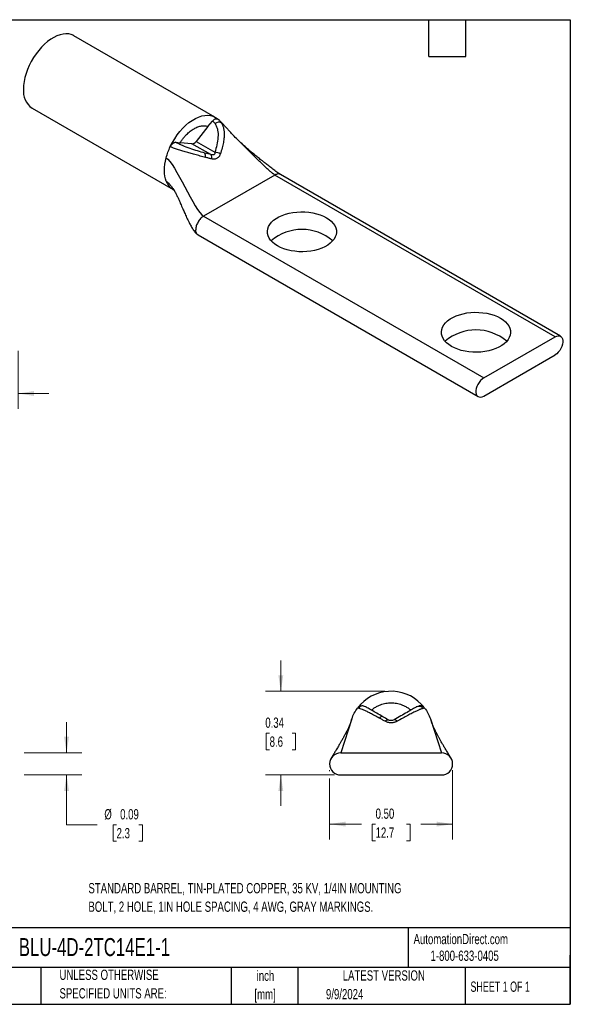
# Model space of a CAD drawing. Header units: inches. Extents: x 0.12 to 5.38, y 0.12 to 4.12.
# Tile 2 of 2: x 3.14 to 5.38, y 0.12 to 4.12. Entities that reach past the tile are written whole.
import ezdxf

# ---------------------------------------------------------------- set-up
doc = ezdxf.new("R2010")
doc.units = ezdxf.units.IN
doc.header["$LTSCALE"] = 0.5
doc.header["$MEASUREMENT"] = 0
doc.layers.add('TEXT', color=140, linetype='Continuous', lineweight=25)
doc.styles.add('SLDTEXTSTYLE0', font='TXT', dxfattribs={"width": 0.7})
doc.styles.add('SLDTEXTSTYLE1', font='TXT', dxfattribs={"width": 0.65})
doc.dimstyles.new('SLDDIMSTYLE2', dxfattribs={"dimtxt": 0.04248, "dimasz": 0.065, "dimexe": 0, "dimexo": 0.0625, "dimgap": 0.01062, "dimtad": 0, "dimtih": 1, "dimtoh": 1, "dimrnd": 1e-09, "dimdsep": 46, "dimtxsty": 'SLDTEXTSTYLE0', "dimsah": 1, "dimcen": 0.09, "dimadec": 0, "dimazin": 2, "dimtfac": 1, "dimtmove": 0, "dimatfit": 0, "dimfxl": 0, "dimfrac": 2, "dimtolj": 1, "dimtzin": 12, "dimarcsym": 0})
doc.dimstyles.new('SLDDIMSTYLE3', dxfattribs={"dimtxt": 0.04248, "dimasz": 0.065, "dimexe": 0, "dimexo": 0.0625, "dimgap": 0.01062, "dimtad": 0, "dimtih": 1, "dimtoh": 1, "dimrnd": 1e-09, "dimzin": 0, "dimdsep": 46, "dimtxsty": 'SLDTEXTSTYLE0', "dimsah": 1, "dimcen": 0.09, "dimadec": 0, "dimazin": 0, "dimtfac": 1, "dimtofl": 0, "dimtmove": 0, "dimatfit": 3, "dimfxl": 0, "dimfrac": 2, "dimtolj": 1, "dimtzin": 12, "dimarcsym": 0})

# ---------------------------------------------------------------- blocks, each defined once
blk = doc.blocks.new('_D_3')
at = {"color": 7, "linetype": 'Continuous', "lineweight": 0}
for p, q in [((3.3281, 1.1467), (3.3281, 1.2717)), ((3.1562, 1.1467), (3.3906, 1.1467)), ((3.1562, 1.0567), (3.3906, 1.0567)), ((3.3281, 0.8547), (3.3281, 1.0567)), ((3.4531, 0.8547), (3.3281, 0.8547)), ((3.5314, 0.8547), (3.5171, 0.8547)), ((3.5171, 0.8547), (3.5171, 0.7872)), ((3.6223, 0.8547), (3.6365, 0.8547)), ((3.6365, 0.8547), (3.6365, 0.7872)), ((3.5171, 0.7872), (3.5314, 0.7872)), ((3.6365, 0.7872), (3.6223, 0.7872))]:
    blk.add_line(p, q, dxfattribs=at)
at = {"color": 7, "linetype": 'Continuous', "lineweight": 18}
for points in [[(3.3281, 1.1467), (3.3381, 1.2117), (3.3181, 1.2117)], [(3.3281, 1.0567), (3.3181, 0.9917), (3.3381, 0.9917)]]:
    blk.add_solid(points, dxfattribs=at)
at = {"color": 7, "linetype": 'Continuous', "lineweight": 18, "char_height": 0.04167, "attachment_point": 1, "style": 'SLDTEXTSTYLE0'}
for s, insert in [('%%c', (3.4816, 0.9179)), ('0.09', (3.5458, 0.9179)), ('2.3', (3.5314, 0.8409))]:
    blk.add_mtext(s, dxfattribs=dict(at, insert=insert))
blk = doc.blocks.new('_D_5')
at = {"color": 7, "linetype": 'Continuous', "lineweight": 0}
for p, q in [((4.1987, 1.3967), (4.1987, 1.5217)), ((4.6219, 1.3967), (4.1362, 1.3967)), ((4.1533, 1.2267), (4.139, 1.2267)), ((4.139, 1.2267), (4.139, 1.1592)), ((4.2442, 1.2267), (4.2584, 1.2267)), ((4.2584, 1.2267), (4.2584, 1.1592)), ((4.139, 1.1592), (4.1533, 1.1592)), ((4.2584, 1.1592), (4.2442, 1.1592)), ((4.4169, 1.0567), (4.1362, 1.0567)), ((4.1987, 1.0567), (4.1987, 0.9317))]:
    blk.add_line(p, q, dxfattribs=at)
at = {"color": 7, "linetype": 'Continuous', "lineweight": 18}
for points in [[(4.1987, 1.3967), (4.2087, 1.4617), (4.1887, 1.4617)], [(4.1987, 1.0567), (4.1887, 0.9917), (4.2087, 0.9917)]]:
    blk.add_solid(points, dxfattribs=at)
at = {"color": 7, "linetype": 'Continuous', "lineweight": 18, "char_height": 0.04167, "attachment_point": 1, "style": 'SLDTEXTSTYLE0'}
for s, insert in [('0.34', (4.1356, 1.29)), ('8.6', (4.1533, 1.2129))]:
    blk.add_mtext(s, dxfattribs=dict(at, insert=insert))
blk = doc.blocks.new('_D_6')
at = {"color": 7, "linetype": 'Continuous', "lineweight": 0}
for p, q in [((4.3969, 1.0767), (4.3969, 1.0717)), ((4.3969, 1.0417), (4.3969, 0.7946)), ((4.8969, 1.0767), (4.8969, 0.7946)), ((4.3969, 0.8571), (4.5262, 0.8571)), ((4.5838, 0.8571), (4.5695, 0.8571)), ((4.5695, 0.8571), (4.5695, 0.7896)), ((4.71, 0.8571), (4.7243, 0.8571)), ((4.7243, 0.8571), (4.7243, 0.7896)), ((4.8969, 0.8571), (4.7676, 0.8571)), ((4.5695, 0.7896), (4.5838, 0.7896)), ((4.7243, 0.7896), (4.71, 0.7896))]:
    blk.add_line(p, q, dxfattribs=at)
at = {"color": 7, "linetype": 'Continuous', "lineweight": 18}
for points in [[(4.3969, 0.8571), (4.4619, 0.8471), (4.4619, 0.8671)], [(4.8969, 0.8571), (4.8319, 0.8671), (4.8319, 0.8471)]]:
    blk.add_solid(points, dxfattribs=at)
at = {"color": 7, "linetype": 'Continuous', "lineweight": 18, "char_height": 0.04167, "attachment_point": 1, "style": 'SLDTEXTSTYLE0'}
for s, insert in [('0.50', (4.5838, 0.9204)), ('12.7', (4.5838, 0.8433))]:
    blk.add_mtext(s, dxfattribs=dict(at, insert=insert))
blk = doc.blocks.new('_D_8')
at = {"color": 7, "linetype": 'Continuous', "lineweight": 0}
for p, q in [((2.8812, 2.789), (2.8812, 2.5439)), ((3.1312, 2.7795), (3.1312, 2.5439)), ((2.8812, 2.6064), (2.7562, 2.6064)), ((2.9608, 2.6064), (2.9465, 2.6064)), ((2.9465, 2.6064), (2.9465, 2.5389)), ((3.0517, 2.6064), (3.0659, 2.6064)), ((3.0659, 2.6064), (3.0659, 2.5389)), ((3.1312, 2.6064), (3.2562, 2.6064)), ((2.9465, 2.5389), (2.9608, 2.5389)), ((3.0659, 2.5389), (3.0517, 2.5389))]:
    blk.add_line(p, q, dxfattribs=at)
at = {"color": 7, "linetype": 'Continuous', "lineweight": 18}
for points in [[(2.8812, 2.6064), (2.8162, 2.6164), (2.8162, 2.5964)], [(3.1312, 2.6064), (3.1962, 2.5964), (3.1962, 2.6164)]]:
    blk.add_solid(points, dxfattribs=at)
at = {"color": 7, "linetype": 'Continuous', "lineweight": 18, "char_height": 0.04167, "attachment_point": 1, "style": 'SLDTEXTSTYLE0'}
for s, insert in [('0.25', (2.9431, 2.6696)), ('6.4', (2.9608, 2.5926))]:
    blk.add_mtext(s, dxfattribs=dict(at, insert=insert))

msp = doc.modelspace()

# ---------------------------------------------------------------- linework, layer by layer
for p, q in [((3.9309, 3.729), (3.3582, 4.0597)), ((3.1882, 3.7652), (3.761, 3.4346)), ((3.9489, 3.7156), (3.9396, 3.7222)), ((3.9026, 3.6907), (3.8543, 3.6305)), ((3.9026, 3.6907), (3.9207, 3.7131)), ((3.9489, 3.7156), (3.9511, 3.7133)), ((3.7712, 3.6269), (3.7893, 3.6252)), ((3.8376, 3.6209), (3.7893, 3.6252)), ((3.9143, 3.5767), (3.8376, 3.6209)), ((3.8543, 3.6305), (3.9309, 3.5862)), ((4.1748, 3.494), (3.8848, 3.3267)), ((5.3132, 2.8368), (4.1748, 3.494)), ((5.3357, 2.839), (4.1973, 3.4962)), ((3.7605, 3.4352), (3.7611, 3.4348)), ((3.8848, 3.3267), (5.0233, 2.6694)), ((3.8623, 3.2509), (5.0008, 2.5937)), ((5.0233, 2.6694), (5.3132, 2.8368)), ((5.0233, 2.596), (5.3132, 2.7633)), ((4.5335, 1.3375), (4.5412, 1.3347)), ((4.7525, 1.3347), (4.7602, 1.3375)), ((4.7831, 1.3284), (4.7827, 1.3284)), ((4.4831, 1.2699), (4.4871, 1.2849)), ((4.8066, 1.2849), (4.8107, 1.2697)), ((4.4419, 1.1467), (4.8519, 1.1467)), ((4.4419, 1.0567), (4.8519, 1.0567))]:
    msp.add_line(p, q)
at = {"flags": 128}
for points in [[(3.3582, 4.0597), (3.3571, 4.0603), (3.3474, 4.0645), (3.337, 4.0669), (3.3258, 4.0676), (3.314, 4.0666), (3.3017, 4.0638), (3.2891, 4.0592), (3.2764, 4.0531), (3.2636, 4.0453), (3.2509, 4.036), (3.2385, 4.0253), (3.2265, 4.0133), (3.2149, 4.0002), (3.2041, 3.9861), (3.194, 3.9712), (3.1849, 3.9556), (3.1767, 3.9395), (3.1696, 3.9231), (3.1637, 3.9066), (3.1591, 3.8902), (3.1557, 3.874), (3.1537, 3.8582), (3.153, 3.843)], [(3.7496, 3.6092), (3.758, 3.6256), (3.7674, 3.6415), (3.7777, 3.6566), (3.7888, 3.6709), (3.8005, 3.6841), (3.8129, 3.6961), (3.8256, 3.7068), (3.8385, 3.716), (3.8515, 3.7237), (3.8645, 3.7296), (3.8772, 3.7339), (3.8896, 3.7363), (3.9015, 3.737), (3.9127, 3.7358), (3.9231, 3.7328), (3.9326, 3.728)], [(4.185, 3.206), (4.1741, 3.2131), (4.1648, 3.2208), (4.157, 3.2291), (4.151, 3.2379), (4.1468, 3.247), (4.1444, 3.2563), (4.1439, 3.2657), (4.1453, 3.2751), (4.1486, 3.2844), (4.1538, 3.2933), (4.1607, 3.3019), (4.1693, 3.3099), (4.1794, 3.3173), (4.191, 3.324), (4.2038, 3.3298), (4.2177, 3.3348), (4.2325, 3.3388), (4.248, 3.3417), (4.264, 3.3436), (4.2803, 3.3445), (4.2966, 3.3442), (4.3128, 3.3428), (4.3285, 3.3404), (4.3437, 3.3369), (4.3581, 3.3324), (4.3715, 3.327), (4.3837, 3.3207), (4.3946, 3.3137), (4.4039, 3.306), (4.4117, 3.2977), (4.4177, 3.2889), (4.422, 3.2798), (4.4243, 3.2705), (4.4248, 3.261), (4.4234, 3.2516), (4.4201, 3.2424), (4.4149, 3.2334), (4.408, 3.2249), (4.3994, 3.2169), (4.3893, 3.2095), (4.3778, 3.2028), (4.3649, 3.1969), (4.351, 3.192), (4.3362, 3.188), (4.3207, 3.185), (4.3047, 3.1831), (4.2884, 3.1823), (4.2721, 3.1826), (4.2559, 3.184), (4.2402, 3.1864), (4.225, 3.1899), (4.2106, 3.1944), (4.1972, 3.1998), (4.185, 3.206)], [(4.8921, 2.7978), (4.8813, 2.8049), (4.8719, 2.8126), (4.8641, 2.8209), (4.8581, 2.8297), (4.8539, 2.8388), (4.8515, 2.8481), (4.851, 2.8575), (4.8524, 2.8669), (4.8557, 2.8762), (4.8609, 2.8851), (4.8678, 2.8937), (4.8764, 2.9017), (4.8865, 2.9091), (4.8981, 2.9158), (4.9109, 2.9216), (4.9248, 2.9266), (4.9396, 2.9306), (4.9551, 2.9335), (4.9711, 2.9354), (4.9874, 2.9363), (5.0037, 2.936), (5.0199, 2.9346), (5.0357, 2.9322), (5.0508, 2.9287), (5.0652, 2.9242), (5.0786, 2.9188), (5.0908, 2.9125), (5.1017, 2.9055), (5.111, 2.8978), (5.1188, 2.8895), (5.1248, 2.8807), (5.1291, 2.8716), (5.1314, 2.8623), (5.1319, 2.8528), (5.1305, 2.8434), (5.1272, 2.8342), (5.122, 2.8252), (5.1151, 2.8167), (5.1066, 2.8087), (5.0964, 2.8013), (5.0849, 2.7946), (5.072, 2.7887), (5.0581, 2.7838), (5.0433, 2.7798), (5.0278, 2.7768), (5.0118, 2.7749), (4.9955, 2.7741), (4.9792, 2.7744), (4.9631, 2.7757), (4.9473, 2.7782), (4.9321, 2.7817), (4.9177, 2.7861), (4.9043, 2.7916), (4.8921, 2.7978)], [(5.3132, 2.8368), (5.3198, 2.8398), (5.3261, 2.8411), (5.3319, 2.8406), (5.3368, 2.8383), (5.3408, 2.8343), (5.3435, 2.8289), (5.3448, 2.8222), (5.3448, 2.8145), (5.3435, 2.8062), (5.3408, 2.7976), (5.3368, 2.7891), (5.3319, 2.7811), (5.3261, 2.774), (5.3198, 2.7679), (5.3132, 2.7633)], [(5.0233, 2.6694), (5.0167, 2.6648), (5.0103, 2.6588), (5.0046, 2.6516), (4.9996, 2.6436), (4.9957, 2.6352), (4.993, 2.6266), (4.9916, 2.6183), (4.9916, 2.6106), (4.993, 2.6039), (4.9957, 2.5984), (4.9996, 2.5945), (5.0046, 2.5922), (5.0103, 2.5917), (5.0167, 2.5929), (5.0233, 2.596)], [(4.6222, 1.2749), (4.6241, 1.2767), (4.6259, 1.2782), (4.6277, 1.2794), (4.6295, 1.2803), (4.6311, 1.2809), (4.6326, 1.2811), (4.634, 1.281), (4.6351, 1.2805)], [(4.6715, 1.2749), (4.6697, 1.2767), (4.6678, 1.2782), (4.666, 1.2794), (4.6643, 1.2803), (4.6627, 1.2809), (4.6612, 1.2811), (4.6598, 1.281), (4.6586, 1.2805)]]:
    msp.add_lwpolyline(points, dxfattribs=at)
for centre, radius, start, end in [((3.2368, 3.8341), 0.0843, 173.9156, 234.7722), ((3.947, 3.6854), 0.0233, 65.054, 132.1608), ((3.8364, 3.6423), 0.0214, 273.4295, 326.5651), ((3.8708, 3.5714), 0.0225, 344.9279, 31.526), ((3.8973, 3.5638), 0.0213, 347.8222, 36.9208), ((3.9273, 3.5354), 0.051, 59.8427, 85.9666), ((4.2844, 3.0809), 0.1921, 49.3163, 130.6837), ((4.9915, 2.6727), 0.1921, 49.3163, 130.6837), ((4.6469, 1.2267), 0.17, 43.853, 143.2571), ((4.76, 1.3131), 0.0225, 39.2238, 118.6631), ((4.61, 1.2802), 0.0134, 75.8168, 145.5709), ((4.4419, 1.1017), 0.045, 90, 270), ((4.8519, 1.1017), 0.045, 270, 90)]:
    msp.add_arc(centre, radius, start, end)
for points, knots in [([(3.9207, 3.7131), (3.9224, 3.7151), (3.9261, 3.7191), (3.9323, 3.7224), (3.9371, 3.7233), (3.939, 3.7221), (3.9395, 3.7219)], [0, 0, 0, 0, 0.287908, 0.595914, 0.903921, 1, 1, 1, 1]), ([(3.9423, 3.7204), (3.9407, 3.7219), (3.9377, 3.7246), (3.9343, 3.7269), (3.9326, 3.728)], [0, 0, 0, 0, 0.505146, 1, 1, 1, 1]), ([(3.7893, 3.6252), (3.7906, 3.6273), (3.7932, 3.6313), (3.7974, 3.6371), (3.8017, 3.6428), (3.8061, 3.6481), (3.8107, 3.6533), (3.8186, 3.6616), (3.8303, 3.6722), (3.8459, 3.6827), (3.8616, 3.6902), (3.8749, 3.6936), (3.8859, 3.6943), (3.8947, 3.6935), (3.9, 3.6916), (3.9026, 3.6907)], [0, 0, 0, 0, 0.041747, 0.083092, 0.124171, 0.165127, 0.206099, 0.247229, 0.373397, 0.500047, 0.62641, 0.752866, 0.834914, 0.916913, 1, 1, 1, 1]), ([(3.9207, 3.7131), (3.9229, 3.7118), (3.9247, 3.7102), (3.9283, 3.7066), (3.9299, 3.7047), (3.9313, 3.7027)], [0, 0, 0, 0, 0.5, 0.5, 1, 1, 1, 1]), ([(3.9313, 3.7027), (3.934, 3.6989), (3.9362, 3.6947), (3.9397, 3.686), (3.941, 3.6814), (3.9436, 3.6673), (3.9439, 3.6573), (3.9426, 3.6371), (3.9411, 3.627), (3.9368, 3.6066), (3.934, 3.5964), (3.9309, 3.5862)], [0, 0, 0, 0, 0.125, 0.125, 0.25, 0.25, 0.5, 0.5, 0.75, 0.75, 1, 1, 1, 1]), ([(4.0224, 3.6383), (4.0167, 3.644), (4.0064, 3.6543), (3.9934, 3.6685), (3.9838, 3.6791), (3.976, 3.6877), (3.9681, 3.6963), (3.9599, 3.7051), (3.9537, 3.7108), (3.9511, 3.7133)], [0, 0, 0, 0, 0.233216, 0.417445, 0.553977, 0.646112, 0.748363, 0.891886, 1, 1, 1, 1]), ([(3.9511, 3.7133), (3.9518, 3.7126), (3.954, 3.7105), (3.9556, 3.7081), (3.9568, 3.7065)], [0, 0, 0, 0, 0.324429, 1, 1, 1, 1]), ([(3.9568, 3.7065), (3.9575, 3.7054), (3.959, 3.703), (3.961, 3.6992), (3.9629, 3.6949), (3.9645, 3.6901), (3.9659, 3.6848), (3.9676, 3.6763), (3.9687, 3.6638), (3.9681, 3.6462), (3.9654, 3.626), (3.9604, 3.6034), (3.9555, 3.5876), (3.953, 3.5795)], [0, 0, 0, 0, 0.035157, 0.072709, 0.112804, 0.155616, 0.201344, 0.250205, 0.368605, 0.500214, 0.652866, 0.819714, 1, 1, 1, 1]), ([(3.7496, 3.6092), (3.75, 3.6101), (3.7509, 3.6118), (3.7524, 3.6142), (3.7543, 3.6169), (3.7567, 3.6197), (3.7596, 3.6224), (3.7626, 3.6245), (3.7656, 3.626), (3.7686, 3.6269), (3.7704, 3.6269), (3.7712, 3.6269)], [0, 0, 0, 0, 0.0832447, 0.1658774, 0.2491221, 0.3744159, 0.4997098, 0.6249943, 0.7502789, 0.8751394, 1, 1, 1, 1]), ([(3.8925, 3.5655), (3.8888, 3.5665), (3.8815, 3.5683), (3.8706, 3.5712), (3.86, 3.574), (3.8497, 3.5768), (3.8397, 3.5796), (3.8301, 3.5824), (3.8171, 3.5861), (3.8015, 3.5907), (3.7859, 3.5955), (3.7745, 3.5991), (3.7665, 3.6018), (3.7598, 3.6044), (3.7542, 3.6068), (3.7511, 3.6085), (3.7496, 3.6092)], [0, 0, 0, 0, 0.080636, 0.15831, 0.232957, 0.304539, 0.373047, 0.438503, 0.500958, 0.634989, 0.749655, 0.813509, 0.86985, 0.919358, 0.962571, 1, 1, 1, 1]), ([(3.89, 3.5832), (3.8804, 3.5858), (3.8706, 3.5886), (3.8506, 3.5948), (3.8404, 3.5981), (3.8197, 3.6054), (3.8092, 3.6094), (3.7942, 3.6157), (3.7893, 3.6178), (3.7821, 3.6212), (3.7798, 3.6224), (3.7753, 3.6246), (3.7732, 3.6257), (3.7712, 3.6269)], [0, 0, 0, 0, 0.25, 0.25, 0.5, 0.5, 0.75, 0.75, 0.875, 0.875, 0.9375, 0.9375, 1, 1, 1, 1]), ([(4.1973, 3.4963), (4.1951, 3.4976), (4.1905, 3.5004), (4.18, 3.5077), (4.1662, 3.5179), (4.1501, 3.5302), (4.136, 3.5413), (4.1246, 3.5502), (4.1156, 3.5575), (4.108, 3.5636), (4.1007, 3.5695), (4.0936, 3.5753), (4.0862, 3.5814), (4.0783, 3.5881), (4.0686, 3.5963), (4.0561, 3.6071), (4.0401, 3.6213), (4.0287, 3.6323), (4.0224, 3.6383)], [0, 0, 0, 0, 0.037589, 0.080497, 0.174326, 0.26683, 0.347542, 0.410194, 0.456831, 0.499699, 0.539101, 0.579795, 0.621013, 0.665042, 0.716065, 0.789124, 0.884462, 1, 1, 1, 1]), ([(4.1748, 3.494), (4.1723, 3.4956), (4.1669, 3.4992), (4.1576, 3.5069), (4.1459, 3.5172), (4.1318, 3.5304), (4.1106, 3.5507), (4.0834, 3.5777), (4.0545, 3.6065), (4.0341, 3.6269), (4.0247, 3.636), (4.0226, 3.638)], [0, 0, 0, 0, 0.04669, 0.105587, 0.176175, 0.27254, 0.380539, 0.592763, 0.814389, 0.958309, 1, 1, 1, 1]), ([(3.9181, 3.5593), (3.9138, 3.5604), (3.9054, 3.5624), (3.8967, 3.5645), (3.8925, 3.5655)], [0, 0, 0, 0, 0.510032, 1, 1, 1, 1]), ([(3.9309, 3.5862), (3.9311, 3.5818), (3.9297, 3.5783), (3.9237, 3.5748), (3.9192, 3.575), (3.9143, 3.5767)], [0, 0, 0, 0, 0.5, 0.5, 1, 1, 1, 1]), ([(3.953, 3.5795), (3.9525, 3.5782), (3.9516, 3.5757), (3.9499, 3.5723), (3.9475, 3.5686), (3.9442, 3.5649), (3.9398, 3.5617), (3.9348, 3.5595), (3.9295, 3.5584), (3.9238, 3.5583), (3.92, 3.559), (3.9181, 3.5593)], [0, 0, 0, 0, 0.0849603, 0.1681312, 0.2503517, 0.3762857, 0.4995394, 0.6228924, 0.749223, 0.8731628, 1, 1, 1, 1]), ([(4.1973, 3.4962), (4.194, 3.4974), (4.1874, 3.4998), (4.179, 3.496), (4.1748, 3.494)], [0, 0, 0, 0, 0.499949, 1, 1, 1, 1]), ([(3.733, 3.4691), (3.7352, 3.4675), (3.7401, 3.464), (3.7473, 3.4558), (3.7559, 3.4448), (3.7624, 3.4358), (3.766, 3.4301), (3.7664, 3.4296)], [0, 0, 0, 0, 0.166108, 0.375826, 0.626197, 0.966555, 1, 1, 1, 1]), ([(3.733, 3.4691), (3.7353, 3.464), (3.7401, 3.4536), (3.7495, 3.4423), (3.7571, 3.4374), (3.7605, 3.4352)], [0, 0, 0, 0, 0.3561358, 0.7122716, 1, 1, 1, 1]), ([(3.761, 3.4346), (3.7609, 3.4346), (3.7608, 3.4348), (3.7638, 3.4329), (3.7655, 3.4307), (3.7664, 3.4297)], [0, 0, 0, 0, 0.215173, 0.617397, 1, 1, 1, 1]), ([(3.7663, 3.4297), (3.7677, 3.4275), (3.7702, 3.4234), (3.7751, 3.4136), (3.7808, 3.4015), (3.7865, 3.3888), (3.7913, 3.378), (3.7958, 3.3675), (3.8012, 3.3551), (3.808, 3.3396), (3.8162, 3.3212), (3.8249, 3.303), (3.8337, 3.2861), (3.8424, 3.2719), (3.8512, 3.2594), (3.8588, 3.2536), (3.8623, 3.2509)], [0, 0, 0, 0, 0.0804369, 0.1513672, 0.2261854, 0.2923334, 0.3486023, 0.3966653, 0.4544413, 0.5337185, 0.6265724, 0.7277047, 0.8043238, 0.8779041, 0.944422, 1, 1, 1, 1]), ([(3.8848, 3.3267), (3.8807, 3.3243), (3.8765, 3.3209), (3.8688, 3.3128), (3.8653, 3.308), (3.8594, 3.2978), (3.857, 3.2924), (3.8538, 3.2816), (3.853, 3.2764), (3.853, 3.2715)], [0, 0, 0, 0, 0.25, 0.25, 0.5, 0.5, 0.75, 0.75, 1, 1, 1, 1]), ([(3.8623, 3.2509), (3.8623, 3.2509), (3.8589, 3.2516), (3.8547, 3.2584), (3.8536, 3.2672), (3.853, 3.2715)], [0, 0, 0, 0, 0.000102, 0.500051, 1, 1, 1, 1]), ([(4.5153, 1.3276), (4.5147, 1.3277), (4.5135, 1.328), (4.5122, 1.3282), (4.5113, 1.3283), (4.5108, 1.3284), (4.5107, 1.3284), (4.5107, 1.3284)], [0, 0, 0, 0, 0.238569, 0.456778, 0.655714, 0.83641, 1, 1, 1, 1]), ([(4.5335, 1.3375), (4.5315, 1.3377), (4.5273, 1.338), (4.5218, 1.3359), (4.5176, 1.3323), (4.516, 1.3291), (4.5153, 1.3276)], [0, 0, 0, 0, 0.260464, 0.516554, 0.764533, 1, 1, 1, 1]), ([(4.5989, 1.2877), (4.5956, 1.2895), (4.5893, 1.293), (4.5801, 1.2979), (4.5715, 1.3026), (4.5634, 1.3068), (4.5559, 1.3106), (4.549, 1.3141), (4.5402, 1.3183), (4.5305, 1.3226), (4.5226, 1.3255), (4.5179, 1.3269), (4.5161, 1.3274), (4.5153, 1.3276)], [0, 0, 0, 0, 0.09513, 0.186766, 0.274831, 0.359279, 0.440101, 0.517323, 0.591004, 0.749127, 0.884404, 0.945063, 1, 1, 1, 1]), ([(4.6133, 1.2932), (4.6049, 1.298), (4.5968, 1.3027), (4.5811, 1.3117), (4.5736, 1.316), (4.5601, 1.3238), (4.5541, 1.3273), (4.5473, 1.3312), (4.5454, 1.3324), (4.5432, 1.3336), (4.5425, 1.334), (4.5416, 1.3345), (4.5412, 1.3347), (4.5412, 1.3347)], [0, 0, 0, 0, 0.25, 0.25, 0.5, 0.5, 0.75, 0.75, 0.875, 0.875, 0.9375, 0.9375, 1, 1, 1, 1]), ([(4.5667, 1.32), (4.5686, 1.3216), (4.5723, 1.3247), (4.5782, 1.3289), (4.5843, 1.3327), (4.5905, 1.3362), (4.597, 1.3393), (4.6082, 1.3439), (4.6248, 1.3485), (4.6469, 1.3504), (4.669, 1.3485), (4.6879, 1.3432), (4.7033, 1.3364), (4.7158, 1.3291), (4.7233, 1.3231), (4.727, 1.32)], [0, 0, 0, 0, 0.041747, 0.083092, 0.124171, 0.165127, 0.206099, 0.247229, 0.373397, 0.500047, 0.62641, 0.752866, 0.834914, 0.916913, 1, 1, 1, 1]), ([(4.7492, 1.3328), (4.7475, 1.3318), (4.7452, 1.3305), (4.74, 1.3275), (4.737, 1.3258), (4.7273, 1.3202), (4.7196, 1.3157), (4.7034, 1.3064), (4.6948, 1.3014), (4.6771, 1.2912), (4.6679, 1.2859), (4.6586, 1.2805)], [0, 0, 0, 0, 0.125, 0.125, 0.25, 0.25, 0.5, 0.5, 0.75, 0.75, 1, 1, 1, 1]), ([(4.7774, 1.3273), (4.7768, 1.3271), (4.7753, 1.3267), (4.7728, 1.326), (4.7698, 1.325), (4.7664, 1.3237), (4.7625, 1.3222), (4.756, 1.3194), (4.7461, 1.3148), (4.7315, 1.3074), (4.714, 1.2982), (4.6938, 1.2872), (4.6791, 1.2791), (4.6715, 1.2749)], [0, 0, 0, 0, 0.035157, 0.072709, 0.112804, 0.155616, 0.201344, 0.250205, 0.368605, 0.500214, 0.652866, 0.819714, 1, 1, 1, 1]), ([(4.7525, 1.3347), (4.7525, 1.3347), (4.7521, 1.3345), (4.7509, 1.3338), (4.7501, 1.3334), (4.7492, 1.3328)], [0, 0, 0, 0, 0.5, 0.5, 1, 1, 1, 1]), ([(4.7829, 1.3284), (4.7816, 1.33), (4.7789, 1.3332), (4.7732, 1.3364), (4.7668, 1.3382), (4.7624, 1.3377), (4.7602, 1.3375)], [0, 0, 0, 0, 0.23579, 0.487197, 0.745415, 1, 1, 1, 1]), ([(4.7831, 1.3284), (4.7809, 1.3313), (4.7766, 1.3368), (4.7718, 1.342), (4.7695, 1.3445)], [0, 0, 0, 0, 0.505146, 1, 1, 1, 1]), ([(4.7827, 1.3284), (4.7825, 1.3284), (4.7822, 1.3283), (4.7802, 1.328), (4.7784, 1.3275), (4.7774, 1.3273)], [0, 0, 0, 0, 0.259198, 0.638204, 1, 1, 1, 1]), ([(4.6222, 1.2749), (4.6182, 1.2771), (4.6104, 1.2815), (4.6027, 1.2857), (4.5989, 1.2877)], [0, 0, 0, 0, 0.510032, 1, 1, 1, 1]), ([(4.6586, 1.2805), (4.6553, 1.2786), (4.6512, 1.2774), (4.6426, 1.2774), (4.6385, 1.2786), (4.6351, 1.2805)], [0, 0, 0, 0, 0.5, 0.5, 1, 1, 1, 1]), ([(4.4825, 1.2701), (4.4822, 1.2692), (4.4815, 1.2673), (4.4788, 1.2608), (4.4747, 1.2518), (4.4694, 1.2409), (4.4644, 1.2308), (4.46, 1.2223), (4.4564, 1.2155), (4.4531, 1.2093), (4.4497, 1.2031), (4.4453, 1.1952), (4.4396, 1.1854), (4.4324, 1.1729), (4.4246, 1.1599), (4.4169, 1.1471), (4.4106, 1.1368), (4.4057, 1.1287), (4.4023, 1.1229), (4.4011, 1.1206), (4.4005, 1.1195)], [0, 0, 0, 0, 0.036639, 0.079974, 0.15393, 0.226581, 0.291104, 0.343397, 0.381228, 0.413223, 0.448495, 0.489647, 0.551619, 0.625049, 0.715459, 0.791193, 0.868777, 0.918257, 0.96296, 1, 1, 1, 1]), ([(4.6715, 1.2749), (4.6703, 1.2743), (4.6679, 1.273), (4.664, 1.2715), (4.6592, 1.27), (4.6535, 1.2689), (4.6469, 1.2684), (4.6403, 1.2688), (4.6339, 1.2701), (4.6277, 1.2721), (4.6241, 1.274), (4.6222, 1.2749)], [0, 0, 0, 0, 0.0849603, 0.1681312, 0.2503517, 0.3762857, 0.4995394, 0.6228924, 0.749223, 0.8731628, 1, 1, 1, 1]), ([(4.8932, 1.1195), (4.8927, 1.1206), (4.8915, 1.1229), (4.888, 1.1287), (4.8827, 1.1375), (4.8755, 1.1494), (4.8672, 1.1632), (4.8598, 1.1757), (4.8534, 1.1866), (4.8486, 1.1951), (4.8449, 1.2018), (4.8421, 1.2067), (4.8395, 1.2114), (4.8366, 1.2169), (4.8326, 1.2246), (4.827, 1.2355), (4.8204, 1.249), (4.8154, 1.2599), (4.8122, 1.2673), (4.8116, 1.2692), (4.8113, 1.2701)], [0, 0, 0, 0, 0.037041, 0.081745, 0.131226, 0.22428, 0.313224, 0.391059, 0.455001, 0.510361, 0.542932, 0.571938, 0.597367, 0.623582, 0.664691, 0.736556, 0.825585, 0.920024, 0.96336, 1, 1, 1, 1])]:
    msp.add_open_spline(points, degree=3, knots=knots)
for points in [[(3.733, 3.5641), (3.737, 3.5791), (3.7426, 3.5943), (3.7496, 3.6092)], [(3.7257, 3.5124), (3.7257, 3.5286), (3.7282, 3.5461), (3.733, 3.5641)], [(3.733, 3.5641), (3.7681, 3.5438), (3.8497, 3.3469), (3.8848, 3.3267)], [(3.9143, 3.5767), (3.9063, 3.5787), (3.8982, 3.5809), (3.89, 3.5832)], [(3.733, 3.4691), (3.7282, 3.4815), (3.7257, 3.4962), (3.7257, 3.5124)], [(4.4871, 1.2849), (4.4928, 1.3005), (4.5008, 1.3152), (4.5107, 1.3284)], [(4.7831, 1.3284), (4.793, 1.3152), (4.801, 1.3005), (4.8066, 1.2849)], [(4.4871, 1.2849), (4.4871, 1.2849), (4.4419, 1.1467), (4.4419, 1.1467)], [(4.6351, 1.2805), (4.6277, 1.2848), (4.6204, 1.289), (4.6133, 1.2932)], [(4.8066, 1.2849), (4.8066, 1.2849), (4.8519, 1.1467), (4.8519, 1.1467)]]:
    msp.add_open_spline(points, degree=3)
at = {"layer": 'TEXT'}
for p, q in [((0.125, 4.125), (5.375, 4.125)), ((4.8, 3.975), (4.8, 4.125)), ((4.95, 3.975), (4.95, 4.125)), ((5.375, 4.125), (5.375, 0.125)), ((4.8, 3.975), (4.95, 3.975)), ((5.375, 0.4356), (0.125, 0.4356)), ((4.7161, 0.4356), (4.7161, 0.275)), ((5.375, 0.125), (5.375, 0.325)), ((5.375, 0.275), (0.125, 0.275)), ((3.224, 0.275), (3.224, 0.125)), ((3.9965, 0.275), (3.9965, 0.125)), ((4.268, 0.275), (4.268, 0.125)), ((4.9478, 0.275), (4.9478, 0.125)), ((0.125, 0.125), (5.375, 0.125))]:
    msp.add_line(p, q, dxfattribs=at)

# ---------------------------------------------------------------- texts
at = {"color": 7, "linetype": 'Continuous', "lineweight": 0, "char_height": 0.041667, "attachment_point": 1, "style": 'SLDTEXTSTYLE0'}
for s, insert in [('STANDARD BARREL, TIN-PLATED COPPER, 35 KV, 1/4IN MOUNTING', (3.4169, 0.6176)), ('BOLT, 2 HOLE, 1IN HOLE SPACING, 4 AWG, GRAY MARKINGS.', (3.4169, 0.5424))]:
    msp.add_mtext(s, dxfattribs=dict(at, insert=insert))
at = {"color": 179, "linetype": 'Continuous', "lineweight": 18, "char_height": 0.041667, "attachment_point": 1, "style": 'SLDTEXTSTYLE0'}
for s, insert in [('AutomationDirect.com', (4.7381, 0.411)), ('1-800-633-0405', (4.8069, 0.3432))]:
    msp.add_mtext(s, dxfattribs=dict(at, insert=insert))
at = {"layer": 'TEXT'}
for s, insert, char_height, attachment_point, style in [('BLU-4D-2TC14E1-1', (3.134, 0.394), 0.072917, 1, 'SLDTEXTSTYLE0'), ('UNLESS OTHERWISE', (3.2994, 0.2658), 0.041667, 1, 'SLDTEXTSTYLE0'), ('inch', (4.1363, 0.2618), 0.04167, 2, 'SLDTEXTSTYLE0'), ('LATEST VERSION', (4.6172, 0.2631), 0.041667, 2, 'SLDTEXTSTYLE0'), ('SHEET 1 OF 1', (4.9693, 0.2175), 0.041667, 1, 'SLDTEXTSTYLE1'), ('SPECIFIED UNITS ARE:', (3.2994, 0.1905), 0.041667, 1, 'SLDTEXTSTYLE0'), ('[mm]', (4.1349, 0.1865), 0.04167, 2, 'SLDTEXTSTYLE0'), ('9/9/2024', (4.3821, 0.1872), 0.04167, 1, 'SLDTEXTSTYLE0')]:
    msp.add_mtext(s, dxfattribs=dict(at, insert=insert, char_height=char_height, attachment_point=attachment_point, style=style))

# ---------------------------------------------------------------- dimensions: what is measured, and where the dimension line sits
at = {"color": 7, "linetype": 'Continuous', "lineweight": 18}
dim = msp.add_linear_dim(base=(3.1312, 2.6064), p1=(2.8812, 2.814), p2=(3.1312, 2.8045), dimstyle='SLDDIMSTYLE2', dxfattribs=at)
dim.commit()
dim.dimension.update_dxf_attribs({"geometry": '_D_8', "text_midpoint": (3.0062, 2.6064), "dimtype": 160})
for base, p1, p2, angle, dimstyle, picture, middle in [((4.1987, 1.3967), (4.4419, 1.0567), (4.6469, 1.3967), 90, 'SLDDIMSTYLE2', '_D_5', (4.1987, 1.2267)), ((4.3969, 0.8571), (4.8969, 1.1017), (4.3969, 1.1017), 0, 'SLDDIMSTYLE3', '_D_6', (4.6469, 0.8571))]:
    dim = msp.add_linear_dim(base=base, p1=p1, p2=p2, angle=angle, dimstyle=dimstyle, dxfattribs=at)
    dim.commit()
    dim.dimension.update_dxf_attribs({"geometry": picture, "text_midpoint": middle, "dimtype": 160})
dim = msp.add_linear_dim(base=(3.3281, 1.0567), p1=(3.1312, 1.1467), p2=(3.1312, 1.0567), angle=90, text='%%c<>', dimstyle='SLDDIMSTYLE2', dxfattribs=at)
dim.commit()
dim.dimension.update_dxf_attribs({"geometry": '_D_3', "text_midpoint": (3.3281, 0.8547), "dimtype": 160})

doc.saveas('drawing.dxf')
